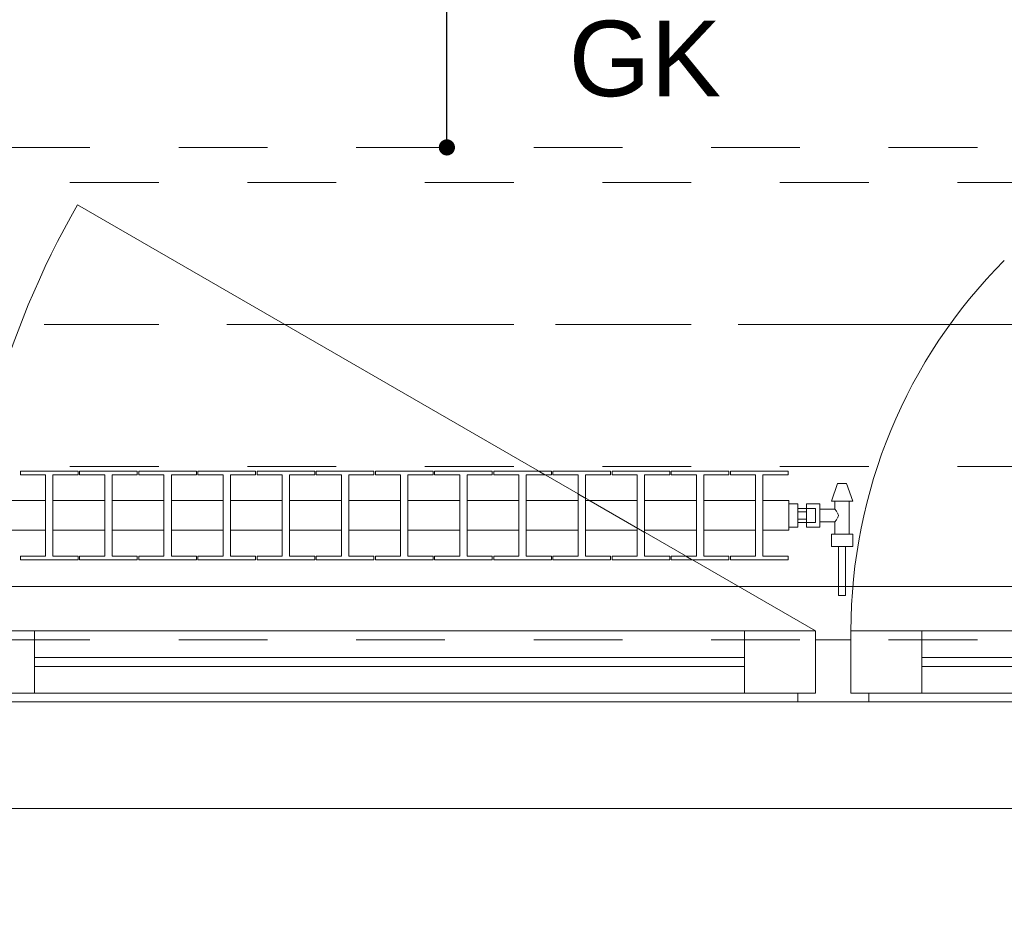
# Model space of a CAD drawing. Header units: metres. Extents: x -4 to 100, y -11 to 17.
# Tile 229 of 256: x 23.52 to 24.63, y -0.12 to 0.89. Entities that reach past the tile are written whole.
import ezdxf

# ---------------------------------------------------------------- set-up
doc = ezdxf.new("R2010")
doc.units = ezdxf.units.M
doc.header["$MEASUREMENT"] = 0
for name, pattern in [('Achse', [0.2, 0.1, -0.05, 0, -0.05]), ('Strichlinie doppelt', [0.546806, 0.264583, -0.105833, 0.070556, -0.105833]), ('Strichlinie eng', [0.115, 0.075, -0.04]), ('Untersicht', [0.1, 0.075, -0.025]), ('Wipeout_Contour', [1, 0, -1])]:
    doc.linetypes.add(name, pattern=pattern)
for name, color, linetype in [('152 - Bemaßung_ Beschriftung.Ausbau', 7, 'Continuous'), ('451 - Universal.Achsen Raster', 7, 'Continuous'), ('603 - Struktur.Bodenplatte_ Decke Roh', 7, 'Continuous'), ('604 - Struktur.Wand Aussen', 7, 'Continuous'), ('608 - Struktur.Träger', 7, 'Continuous'), ('650 - Abdeckung.Fußboden Aufbau', 7, 'Continuous'), ('801 - HKLSE.Heizung_ Klima_ Lüftung', 7, 'Continuous'), ('Neubau_152 - Bemaßung_ Beschriftung.Ausbau', 7, 'Continuous'), ('Neubau_653 - Abdeckung.TB Verkofferung', 7, 'Continuous')]:
    doc.layers.add(name, color=color, linetype=linetype)
doc.styles.add('ERSTELLTER_STIL_2', font='txt')
doc.dimstyles.new('ERSTELLTER_STIL__3', dxfattribs={"dimtxt": 0.1, "dimasz": 0.0532, "dimexe": 0.18, "dimexo": 0.0625, "dimgap": 0, "dimtad": 1, "dimzin": 0, "dimdsep": 46, "dimtxsty": 'ERSTELLTER_STIL_2', "dimblk": 'ARROWHEAD_2', "dimblk1": 'ARROWHEAD_2', "dimblk2": 'ARROWHEAD_2', "dimcen": 0.09, "dimse1": 1, "dimse2": 1, "dimclrd": 7, "dimclre": 7, "dimclrt": 7, "dimazin": 0, "dimtfac": 1, "dimtdec": 4, "dimtmove": 0, "dimatfit": 3, "dimfxl": 1, "dimtolj": 1, "dimtzin": 0, "dimarcsym": 0})
doc.dimstyles.new('ERSTELLTER_STIL__4', dxfattribs={"dimtxt": 0.1, "dimasz": 0.0532, "dimexe": 0.18, "dimexo": 0.0625, "dimgap": 0, "dimtad": 1, "dimzin": 0, "dimdsep": 46, "dimtxsty": 'ERSTELLTER_STIL_2', "dimblk": 'ARROWHEAD_2', "dimblk1": 'ARROWHEAD_2', "dimblk2": 'ARROWHEAD_2', "dimcen": 0.09, "dimse1": 1, "dimse2": 1, "dimclrd": 7, "dimclre": 7, "dimclrt": 7, "dimazin": 0, "dimtfac": 1, "dimtdec": 4, "dimtmove": 2, "dimatfit": 3, "dimfxl": 1, "dimtolj": 1, "dimtzin": 0, "dimarcsym": 0})
doc.dimstyles.new('ERSTELLTER_STIL__5', dxfattribs={"dimtxt": 0.1, "dimasz": 0.0532, "dimexe": 0.18, "dimexo": 0.0625, "dimgap": 0, "dimtad": 1, "dimtih": 1, "dimtoh": 1, "dimzin": 0, "dimdsep": 46, "dimtxsty": 'ERSTELLTER_STIL_2', "dimblk": 'ARROWHEAD_2', "dimblk1": 'ARROWHEAD_2', "dimblk2": 'ARROWHEAD_2', "dimcen": 0.09, "dimse1": 1, "dimse2": 1, "dimclrd": 7, "dimclre": 7, "dimclrt": 7, "dimazin": 0, "dimtfac": 1, "dimtdec": 4, "dimtmove": 0, "dimatfit": 3, "dimfxl": 1, "dimtolj": 1, "dimtzin": 0, "dimarcsym": 0})
doc.dimstyles.new('ERSTELLTER_STIL__8', dxfattribs={"dimtxt": 0.18, "dimasz": 0.03648, "dimexe": 0.18, "dimexo": 0.0625, "dimgap": 0, "dimtad": 0, "dimtih": 1, "dimtoh": 1, "dimdec": 4, "dimzin": 0, "dimdsep": 46, "dimcen": 0.09, "dimadec": 0, "dimazin": 0, "dimtfac": 1, "dimtdec": 4, "dimtmove": 0, "dimatfit": 3, "dimldrblk": 'ARROWHEAD_11', "dimfxl": 1, "dimtolj": 1, "dimtzin": 0, "dimarcsym": 0})

# ---------------------------------------------------------------- blocks, each defined once
blk = doc.blocks.new('*D221')
at = {"layer": '152 - Bemaßung_ Beschriftung.Ausbau', "color": 7, "linetype": 'Continuous', "lineweight": 5}
for p, q in [((36.2016, 0.0252), (36.2716, -0.0152)), ((36.2366, -0.0292), (36.2366, 0.005))]:
    blk.add_line(p, q, dxfattribs=at)
at = {"layer": '152 - Bemaßung_ Beschriftung.Ausbau', "color": 7, "lineweight": 5, "insert": (36.2166, -0.167), "char_height": 0.1, "attachment_point": 7, "rotation": 90, "style": 'ERSTELLTER_STIL_2'}
blk.add_mtext('\\A1;{\\pql;\\fArial|b0|i0|c0|p38;12}', dxfattribs=at)
blk = doc.blocks.new('ARROWHEAD_2')
at = {"color": 0, "linetype": 'Continuous', "lineweight": 0}
for p, q in [((-0.378, -0.655), (0.378, 0.655)), ((0, 0), (-1, 0))]:
    blk.add_line(p, q, dxfattribs=at)
blk = doc.blocks.new('*D222')
at = {"layer": '152 - Bemaßung_ Beschriftung.Ausbau', "color": 7, "linetype": 'Continuous', "lineweight": 5}
for p, q in [((36.2016, 0.0252), (36.2716, -0.0152)), ((36.2366, -0.0292), (36.2366, 0.005))]:
    blk.add_line(p, q, dxfattribs=at)
blk = doc.blocks.new('*D223')
at = {"layer": '152 - Bemaßung_ Beschriftung.Ausbau', "color": 7, "linetype": 'Continuous', "lineweight": 5}
for p, q in [((36.2016, 0.1452), (36.2716, 0.1048)), ((36.2891, 0.125), (36.1841, 0.125)), ((36.2366, 0.005), (36.2366, 0.125)), ((36.2016, 0.0252), (36.2716, -0.0152)), ((36.2891, 0.005), (36.1841, 0.005)), ((36.2366, -0.0292), (36.2366, 0.005))]:
    blk.add_line(p, q, dxfattribs=at)
blk = doc.blocks.new('*D224')
at = {"layer": '152 - Bemaßung_ Beschriftung.Ausbau', "color": 7, "linetype": 'Continuous', "lineweight": 5}
for p, q in [((36.2716, 0.2248), (36.2016, 0.2652)), ((36.2891, 0.245), (36.1841, 0.245)), ((36.2366, 0.125), (36.2366, 0.245)), ((36.2016, 0.1452), (36.2716, 0.1048)), ((36.2891, 0.125), (36.1841, 0.125))]:
    blk.add_line(p, q, dxfattribs=at)
blk = doc.blocks.new('*D225')
at = {"layer": '152 - Bemaßung_ Beschriftung.Ausbau', "color": 7, "linetype": 'Continuous', "lineweight": 5}
for p, q in [((36.2716, 0.2248), (36.2016, 0.2652)), ((36.2891, 0.245), (36.1841, 0.245))]:
    blk.add_line(p, q, dxfattribs=at)
blk = doc.blocks.new('*D226')
at = {"layer": '152 - Bemaßung_ Beschriftung.Ausbau', "color": 7, "linetype": 'Continuous', "lineweight": 5}
for p, q in [((36.2366, 0.245), (36.2366, 0.2792)), ((36.2716, 0.2248), (36.2016, 0.2652)), ((36.2891, 0.245), (36.1841, 0.245))]:
    blk.add_line(p, q, dxfattribs=at)
at = {"layer": '152 - Bemaßung_ Beschriftung.Ausbau', "color": 7, "lineweight": 5, "insert": (36.2166, 0.2652), "char_height": 0.1, "attachment_point": 7, "rotation": 90, "style": 'ERSTELLTER_STIL_2'}
blk.add_mtext('\\A1;{\\pql;\\fArial|b0|i0|c0|p38;12}', dxfattribs=at)
blk = doc.blocks.new('ARROWHEAD_11')
at = {"color": 0, "linetype": 'Continuous', "lineweight": 0}
blk.add_line((0, 0), (-1, 0), dxfattribs=at)
at = {"color": 0, "linetype": 'Continuous', "lineweight": 0, "const_width": 0.25, "flags": 128}
blk.add_lwpolyline([(-0.125, 0, 1), (0.125, 0, 1)], format="xyb", close=True, dxfattribs=at)
blk = doc.blocks.new('*D454')
at = {"layer": '152 - Bemaßung_ Beschriftung.Ausbau', "color": 7, "linetype": 'Continuous', "lineweight": 5}
for p, q in [((21.52, -4.1125), (21.52, -4.0075)), ((22.74, -4.1125), (22.74, -4.0075)), ((21.5402, -4.025), (21.4998, -4.095)), ((22.7602, -4.025), (22.7198, -4.095)), ((19.12, -4.06), (21.52, -4.06)), ((21.52, -4.06), (22.74, -4.06)), ((22.74, -4.06), (25.14, -4.06))]:
    blk.add_line(p, q, dxfattribs=at)
at = {"layer": '152 - Bemaßung_ Beschriftung.Ausbau', "color": 7, "lineweight": 5, "insert": (21.997, -4.04), "char_height": 0.1, "attachment_point": 7, "style": 'ERSTELLTER_STIL_2'}
blk.add_mtext('\\A1;{\\pql;\\fArial|b0|i0|c0|p38;1,22}', dxfattribs=at)
blk = doc.blocks.new('*D455')
at = {"layer": '152 - Bemaßung_ Beschriftung.Ausbau', "color": 7, "linetype": 'Continuous', "lineweight": 5}
for p, q in [((25.14, -4.1125), (25.14, -4.0075)), ((22.7602, -4.025), (22.7198, -4.095)), ((25.1602, -4.025), (25.1198, -4.095)), ((22.74, -4.06), (25.14, -4.06)), ((25.14, -4.06), (26.34, -4.06))]:
    blk.add_line(p, q, dxfattribs=at)
at = {"layer": '152 - Bemaßung_ Beschriftung.Ausbau', "color": 7, "lineweight": 5, "char_height": 0.1, "attachment_point": 7, "style": 'ERSTELLTER_STIL_2'}
for s, insert in [('\\A1;{\\pql;\\fArial|b0|i0|c0|p38;2,40}', (23.807, -4.04)), ('\\A1;{\\pql;\\fArial|b0|i0|c0|p38;2,01}', (23.807, -4.18))]:
    blk.add_mtext(s, dxfattribs=dict(at, insert=insert))
blk = doc.blocks.new('*D491')
at = {"layer": '152 - Bemaßung_ Beschriftung.Ausbau', "color": 7, "linetype": 'Continuous', "lineweight": 5}
for p, q in [((22.2, -4.6125), (22.2, -4.5075)), ((25.64, -4.6125), (25.64, -4.5075)), ((22.2202, -4.525), (22.1798, -4.595)), ((25.6602, -4.525), (25.6198, -4.595)), ((22.04, -4.56), (22.2, -4.56)), ((22.2, -4.56), (25.64, -4.56)), ((25.64, -4.56), (25.78, -4.56))]:
    blk.add_line(p, q, dxfattribs=at)
at = {"layer": '152 - Bemaßung_ Beschriftung.Ausbau', "color": 7, "lineweight": 5, "char_height": 0.1, "attachment_point": 7, "style": 'ERSTELLTER_STIL_2'}
for s, insert in [('\\A1;{\\pql;\\fArial|b0|i0|c0|p38;3,44}', (23.7111, -4.54)), ('\\A1;{\\pql;\\fArial|b0|i0|c0|p38;14}', (25.468, -4.54))]:
    blk.add_mtext(s, dxfattribs=dict(at, insert=insert))
blk = doc.blocks.new('*D533')
at = {"layer": '152 - Bemaßung_ Beschriftung.Ausbau', "color": 7, "linetype": 'Continuous', "lineweight": 5}
for p, q in [((22.28, -5.1125), (22.28, -5.0075)), ((22.0002, -5.025), (21.9598, -5.095)), ((22.3002, -5.025), (22.2598, -5.095)), ((21.98, -5.06), (22.28, -5.06)), ((22.28, -5.06), (25.58, -5.06))]:
    blk.add_line(p, q, dxfattribs=at)
at = {"layer": '152 - Bemaßung_ Beschriftung.Ausbau', "color": 7, "lineweight": 5, "insert": (22.0541, -5.04), "char_height": 0.1, "attachment_point": 7, "style": 'ERSTELLTER_STIL_2'}
blk.add_mtext('\\A1;{\\pql;\\fArial|b0|i0|c0|p38;30}', dxfattribs=at)
blk = doc.blocks.new('*D534')
at = {"layer": '152 - Bemaßung_ Beschriftung.Ausbau', "color": 7, "linetype": 'Continuous', "lineweight": 5}
for p, q in [((25.58, -5.1125), (25.58, -5.0075)), ((22.3002, -5.025), (22.2598, -5.095)), ((25.6002, -5.025), (25.5598, -5.095)), ((22.28, -5.06), (25.58, -5.06)), ((25.58, -5.06), (25.88, -5.06))]:
    blk.add_line(p, q, dxfattribs=at)
at = {"layer": '152 - Bemaßung_ Beschriftung.Ausbau', "color": 7, "lineweight": 5, "insert": (23.797, -5.04), "char_height": 0.1, "attachment_point": 7, "style": 'ERSTELLTER_STIL_2'}
blk.add_mtext('\\A1;{\\pql;\\fArial|b0|i0|c0|p38;3,30}', dxfattribs=at)
blk = doc.blocks.new('*D712')
at = {"layer": '152 - Bemaßung_ Beschriftung.Ausbau', "color": 7, "linetype": 'Continuous', "lineweight": 5}
for p, q in [((45.7453, 0.0252), (45.8153, -0.0152)), ((45.7803, -0.07), (45.7803, 0.005)), ((45.7453, -0.0498), (45.8153, -0.0902)), ((45.8328, -0.07), (45.7278, -0.07))]:
    blk.add_line(p, q, dxfattribs=at)
at = {"color": 254, "linetype": 'Wipeout_Contour', "lineweight": 0, "ltscale": 182.403055}
blk.add_wipeout([(45.6694, -0.1053), (45.6694, 0.0635), (45.5265, 0.0635), (45.5265, -0.1053)], dxfattribs=at).dxf.layer = '152 - Bemaßung_ Beschriftung.Ausbau'
blk = doc.blocks.new('*D713')
at = {"layer": '152 - Bemaßung_ Beschriftung.Ausbau', "color": 7, "linetype": 'Continuous', "lineweight": 5}
for p, q in [((45.7803, 0.245), (45.7803, 3.72)), ((45.7453, 0.2652), (45.8153, 0.2248)), ((45.8328, 0.245), (45.7278, 0.245)), ((45.7803, 0.005), (45.7803, 0.245)), ((45.7453, 0.0252), (45.8153, -0.0152)), ((45.8328, 0.005), (45.7278, 0.005)), ((45.7803, -0.07), (45.7803, 0.005))]:
    blk.add_line(p, q, dxfattribs=at)
at = {"color": 254, "linetype": 'Wipeout_Contour', "lineweight": 0, "ltscale": 182.403055}
blk.add_wipeout([(45.6694, -0.1053), (45.6694, 0.0635), (45.5265, 0.0635), (45.5265, -0.1053)], dxfattribs=at).dxf.layer = '152 - Bemaßung_ Beschriftung.Ausbau'
at = {"color": 254, "linetype": 'Wipeout_Contour', "lineweight": 0, "ltscale": 182.853328}
blk.add_wipeout([(45.7791, 0.0304), (45.7791, 0.2196), (45.6416, 0.2196), (45.6416, 0.0304)], dxfattribs=at).dxf.layer = '152 - Bemaßung_ Beschriftung.Ausbau'
at = {"layer": '152 - Bemaßung_ Beschriftung.Ausbau', "color": 7, "lineweight": 5, "insert": (45.7603, 0.0491), "char_height": 0.1, "attachment_point": 7, "rotation": 90, "style": 'ERSTELLTER_STIL_2'}
blk.add_mtext('\\A1;{\\pql;\\fArial|b0|i0|c0|p38;24}', dxfattribs=at)
blk = doc.blocks.new('*D714')
at = {"layer": '152 - Bemaßung_ Beschriftung.Ausbau', "color": 7, "linetype": 'Continuous', "lineweight": 5}
for p, q in [((45.7453, 3.7402), (45.8153, 3.6998)), ((45.8328, 3.72), (45.7278, 3.72)), ((45.7803, 0.245), (45.7803, 3.72)), ((45.7453, 0.2652), (45.8153, 0.2248))]:
    blk.add_line(p, q, dxfattribs=at)
at = {"layer": '152 - Bemaßung_ Beschriftung.Ausbau', "color": 7, "lineweight": 5, "char_height": 0.1, "attachment_point": 7, "rotation": 90, "style": 'ERSTELLTER_STIL_2'}
for s, insert in [('\\A1;{\\pql;\\fArial|b0|i0|c0|p38;17\\fArial|b0|i0|c0|p38;\\A1{\\H.66x;\\S5^  ;}}', (45.7614, 3.4979)), ('\\A1;{\\pql;\\fArial|b0|i0|c0|p38;3,47\\fArial|b0|i0|c0|p38;\\A1{\\H.66x;\\S5^  ;}}', (45.7797, 1.7235))]:
    blk.add_mtext(s, dxfattribs=dict(at, insert=insert))
blk = doc.blocks.new('*D718')
at = {"layer": '152 - Bemaßung_ Beschriftung.Ausbau', "color": 7, "linetype": 'Continuous', "lineweight": 5}
for p, q in [((44.3412, 0.71), (44.3412, 0.84)), ((44.3062, 0.7302), (44.3762, 0.6898)), ((44.3937, 0.71), (44.2887, 0.71)), ((44.3412, 0.245), (44.3412, 0.71)), ((44.3062, 0.2652), (44.3762, 0.2248)), ((44.3937, 0.245), (44.2887, 0.245)), ((44.3412, 0.2108), (44.3412, 0.245))]:
    blk.add_line(p, q, dxfattribs=at)
at = {"layer": '152 - Bemaßung_ Beschriftung.Ausbau', "color": 7, "lineweight": 5, "char_height": 0.1, "attachment_point": 7, "rotation": 90, "style": 'ERSTELLTER_STIL_2'}
for s, insert in [('\\A1;{\\pql;\\fArial|b0|i0|c0|p38;13}', (44.3212, 0.538)), ('\\A1;{\\pql;\\fArial|b0|i0|c0|p38;46\\fArial|b0|i0|c0|p38;\\A1{\\H.66x;\\S5^  ;}}', (44.3229, 0.0229))]:
    blk.add_mtext(s, dxfattribs=dict(at, insert=insert))
blk = doc.blocks.new('*D727')
at = {"layer": '152 - Bemaßung_ Beschriftung.Ausbau', "color": 7, "linetype": 'Continuous', "lineweight": 5}
for p, q in [((40.8922, 0.9502), (40.9622, 0.9098)), ((40.9797, 0.93), (40.8747, 0.93)), ((40.9272, 0.245), (40.9272, 0.93)), ((40.8922, 0.2652), (40.9622, 0.2248)), ((40.9797, 0.245), (40.8747, 0.245)), ((40.9272, 0.2108), (40.9272, 0.245))]:
    blk.add_line(p, q, dxfattribs=at)
at = {"layer": '152 - Bemaßung_ Beschriftung.Ausbau', "color": 7, "lineweight": 5, "char_height": 0.1, "attachment_point": 7, "rotation": 90, "style": 'ERSTELLTER_STIL_2'}
for s, insert in [('\\A1;{\\pql;\\fArial|b0|i0|c0|p38;3}', (40.9072, 0.8339)), ('\\A1;{\\pql;\\fArial|b0|i0|c0|p38;68\\fArial|b0|i0|c0|p38;\\A1{\\H.66x;\\S5^  ;}}', (40.9088, 0.4486))]:
    blk.add_mtext(s, dxfattribs=dict(at, insert=insert))

msp = doc.modelspace()

# ---------------------------------------------------------------- linework, layer by layer
at = {"layer": '451 - Universal.Achsen Raster', "color": 160, "linetype": 'Strichlinie doppelt', "lineweight": 9, "true_color": 0x3232ff}
msp.add_line((64.935, 0.55), (-3.175, 0.55), dxfattribs=at)
at = {"layer": '603 - Struktur.Bodenplatte_ Decke Roh', "color": 7, "linetype": 'Continuous', "lineweight": 18, "flags": 128}
msp.add_lwpolyline([(-0.015, 13.695), (-0.015, 0.005), (43.89, 0.005)], dxfattribs=at)
at = {"layer": '604 - Struktur.Wand Aussen', "color": 7, "linetype": 'Continuous', "lineweight": 13}
for p, q in [((23.46, 0.205), (23.54, 0.205)), ((23.54, 0.205), (24.34, 0.205)), ((23.54, 0.205), (23.54, 0.135)), ((24.34, 0.135), (24.34, 0.205)), ((24.34, 0.205), (24.42, 0.205)), ((24.42, 0.205), (24.42, 0.135)), ((24.46, 0.135), (24.46, 0.205)), ((24.46, 0.205), (24.54, 0.205)), ((24.54, 0.205), (24.97, 0.205)), ((24.54, 0.205), (24.54, 0.135)), ((24.42, 0.135), (24.42, 0.195)), ((24.42, 0.195), (24.44, 0.195)), ((24.44, 0.195), (24.46, 0.195)), ((24.46, 0.195), (24.46, 0.135)), ((23.54, 0.175), (24.34, 0.175)), ((24.54, 0.175), (24.97, 0.175)), ((24.34, 0.165), (23.54, 0.165)), ((24.97, 0.165), (24.54, 0.165)), ((23.54, 0.135), (23.46, 0.135)), ((24.34, 0.135), (23.54, 0.135)), ((24.42, 0.135), (24.34, 0.135)), ((24.4, 0.125), (24.4, 0.135)), ((24.4, 0.135), (24.42, 0.135)), ((24.46, 0.135), (24.48, 0.135)), ((24.54, 0.135), (24.46, 0.135)), ((24.48, 0.135), (24.48, 0.125)), ((24.97, 0.135), (24.54, 0.135)), ((24.4, 0.125), (23.48, 0.125)), ((24.44, 0.125), (24.4, 0.125)), ((24.48, 0.125), (24.44, 0.125)), ((25.03, 0.125), (24.48, 0.125))]:
    msp.add_line(p, q, dxfattribs=at)
at = {"layer": '608 - Struktur.Träger', "color": 7, "linetype": 'Untersicht', "lineweight": 13}
msp.add_line((0.38, 0.71), (61.88, 0.71), dxfattribs=at)
at = {"layer": '608 - Struktur.Träger', "color": 7, "linetype": 'Achse', "lineweight": 9}
msp.add_line((0.38, 0.55), (61.88, 0.55), dxfattribs=at)
at = {"layer": '650 - Abdeckung.Fußboden Aufbau', "color": 7, "linetype": 'Continuous', "lineweight": 13, "flags": 128}
msp.add_lwpolyline([(22.2, 0.71), (22.29, 0.71), (22.29, 0.255), (25.57, 0.255), (25.57, 0.71), (25.64, 0.71), (25.64, 3.3045)], dxfattribs=at)
at = {"layer": 'Neubau_653 - Abdeckung.TB Verkofferung', "color": 1, "linetype": 'Untersicht', "lineweight": 9}
for p, q in [((0.7025, 0.7495), (29.33, 0.7495)), ((0.7025, 0.195), (29.33, 0.195))]:
    msp.add_line(p, q, dxfattribs=at)

# ---------------------------------------------------------------- texts
at = {"layer": 'Neubau_152 - Bemaßung_ Beschriftung.Ausbau', "color": 1, "linetype": 'Continuous', "lineweight": 13, "insert": (24.142, 1.0244), "char_height": 0.085, "attachment_point": 1, "line_spacing_factor": 0.933036, "style": 'ERSTELLTER_STIL_2'}
msp.add_mtext('\\A1;{\\pql;\\fArial|b0|i0|c0|p38;Verkl.U\\fArial|b0|i0|c0|p38;Z\\P\\pql;\\fArial|b0|i0|c0|p38;GK}', dxfattribs=at)

# ---------------------------------------------------------------- dimensions: what is measured, and where the dimension line sits
at = {"layer": '152 - Bemaßung_ Beschriftung.Ausbau', "color": 7, "linetype": 'Continuous', "lineweight": 5}
for base, p2, picture, middle in [((36.2366, 0.125), (35.94, 0.125), '*D223', (36.1666, -0.0908)), ((36.2365501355, 0.005), (21.9375, 0.005), '*D221', (36.1665501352, 0.001853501)), ((36.2365501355, 0.005), (21.9375, 0.005), '*D222', (36.1665501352, 0.001853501))]:
    dim = msp.add_linear_dim(base=base, p1=(21.9375, 0.005), p2=p2, angle=90, dimstyle='ERSTELLTER_STIL__3', dxfattribs=at)
    dim.commit()
    dim.dimension.update_dxf_attribs({"geometry": picture, "text_midpoint": middle, "dimtype": 160, "text_rotation": 90})
for base, p1, p2, picture, middle in [((22.74, -4.06), (21.52, 0.125), (22.74, 0.125), '*D454', (22.1269, -3.99)), ((25.14, -4.06), (22.74, 0.125), (25.14, 0.125), '*D455', (23.9369, -3.99))]:
    dim = msp.add_linear_dim(base=base, p1=p1, p2=p2, angle=0, dimstyle='ERSTELLTER_STIL__5', dxfattribs=at)
    dim.commit()
    dim.dimension.update_dxf_attribs({"geometry": picture, "text_midpoint": middle, "dimtype": 160})

# ---------------------------------------------------------------- leaders
at = {"layer": 'Neubau_152 - Bemaßung_ Beschriftung.Ausbau', "color": 1, "linetype": 'Continuous', "lineweight": 13, "annotation_type": 0, "has_hookline": 1, "hookline_direction": 0, "text_width": 0.458}
msp.add_leader([(24.0047, 0.7495), (24.0047, 1.0244), (24.142, 1.0244)], dimstyle='ERSTELLTER_STIL__8', dxfattribs=at)

# ---------------------------------------------------------------- next in the draw order: wipeouts: each hides what was drawn before it
at = {"color": 254, "linetype": 'Wipeout_Contour', "lineweight": 0, "ltscale": 5830.781559}
msp.add_wipeout([(23.39, 0.3183), (23.4192, 0.3183), (23.4192, 0.2892), (23.3908, 0.2892), (23.3908, 0.285), (23.4558, 0.285), (23.4558, 0.2892), (23.4275, 0.2892), (23.4275, 0.3183), (23.4858, 0.3183), (23.4858, 0.2892), (23.4575, 0.2892), (23.4575, 0.285), (23.5225, 0.285), (23.5225, 0.2892), (23.4942, 0.2892), (23.4942, 0.3183), (23.5525, 0.3183), (23.5525, 0.2892), (23.5242, 0.2892), (23.5242, 0.285), (23.5892, 0.285), (23.5892, 0.2892), (23.5608, 0.2892), (23.5608, 0.3183), (23.6192, 0.3183), (23.6192, 0.2892), (23.5908, 0.2892), (23.5908, 0.285), (23.6558, 0.285), (23.6558, 0.2892), (23.6275, 0.2892), (23.6275, 0.3183), (23.6858, 0.3183), (23.6858, 0.2892), (23.6575, 0.2892), (23.6575, 0.285), (23.7225, 0.285), (23.7225, 0.2892), (23.6942, 0.2892), (23.6942, 0.3183), (23.7525, 0.3183), (23.7525, 0.2892), (23.7242, 0.2892), (23.7242, 0.285), (23.7892, 0.285), (23.7892, 0.2892), (23.7608, 0.2892), (23.7608, 0.3183), (23.8192, 0.3183), (23.8192, 0.2892), (23.7908, 0.2892), (23.7908, 0.285), (23.8558, 0.285), (23.8558, 0.2892), (23.8275, 0.2892), (23.8275, 0.3183), (23.8858, 0.3183), (23.8858, 0.2892), (23.8575, 0.2892), (23.8575, 0.285), (23.9225, 0.285), (23.9225, 0.2892), (23.8942, 0.2892), (23.8942, 0.3183), (23.9525, 0.3183), (23.9525, 0.2892), (23.9242, 0.2892), (23.9242, 0.285), (23.9892, 0.285), (23.9892, 0.2892), (23.9608, 0.2892), (23.9608, 0.3183), (24.0192, 0.3183), (24.0192, 0.2892), (23.9908, 0.2892), (23.9908, 0.285), (24.0558, 0.285), (24.0558, 0.2892), (24.0275, 0.2892), (24.0275, 0.3183), (24.0858, 0.3183), (24.0858, 0.2892), (24.0575, 0.2892), (24.0575, 0.285), (24.1225, 0.285), (24.1225, 0.2892), (24.0942, 0.2892), (24.0942, 0.3183), (24.1525, 0.3183), (24.1525, 0.2892), (24.1242, 0.2892), (24.1242, 0.285), (24.1892, 0.285), (24.1892, 0.2892), (24.1608, 0.2892), (24.1608, 0.3183), (24.2192, 0.3183), (24.2192, 0.2892), (24.1908, 0.2892), (24.1908, 0.285), (24.2558, 0.285), (24.2558, 0.2892), (24.2275, 0.2892), (24.2275, 0.3183), (24.2858, 0.3183), (24.2858, 0.2892), (24.2575, 0.2892), (24.2575, 0.285), (24.3225, 0.285), (24.3225, 0.2892), (24.2942, 0.2892), (24.2942, 0.3183), (24.3525, 0.3183), (24.3525, 0.2892), (24.3242, 0.2892), (24.3242, 0.285), (24.3892, 0.285), (24.3892, 0.2892), (24.3608, 0.2892), (24.3608, 0.3183), (24.39, 0.3183), (24.39, 0.3517), (24.3608, 0.3517), (24.3608, 0.3808), (24.3892, 0.3808), (24.3892, 0.385), (24.3242, 0.385), (24.3242, 0.3808), (24.3525, 0.3808), (24.3525, 0.3517), (24.2942, 0.3517), (24.2942, 0.3808), (24.3225, 0.3808), (24.3225, 0.385), (24.2575, 0.385), (24.2575, 0.3808), (24.2858, 0.3808), (24.2858, 0.3517), (24.2275, 0.3517), (24.2275, 0.3808), (24.2558, 0.3808), (24.2558, 0.385), (24.1908, 0.385), (24.1908, 0.3808), (24.2192, 0.3808), (24.2192, 0.3517), (24.1608, 0.3517), (24.1608, 0.3808), (24.1892, 0.3808), (24.1892, 0.385), (24.1242, 0.385), (24.1242, 0.3808), (24.1525, 0.3808), (24.1525, 0.3517), (24.0942, 0.3517), (24.0942, 0.3808), (24.1225, 0.3808), (24.1225, 0.385), (24.0575, 0.385), (24.0575, 0.3808), (24.0858, 0.3808), (24.0858, 0.3517), (24.0275, 0.3517), (24.0275, 0.3808), (24.0558, 0.3808), (24.0558, 0.385), (23.9908, 0.385), (23.9908, 0.3808), (24.0192, 0.3808), (24.0192, 0.3517), (23.9608, 0.3517), (23.9608, 0.3808), (23.9892, 0.3808), (23.9892, 0.385), (23.9242, 0.385), (23.9242, 0.3808), (23.9525, 0.3808), (23.9525, 0.3517), (23.8942, 0.3517), (23.8942, 0.3808), (23.9225, 0.3808), (23.9225, 0.385), (23.8575, 0.385), (23.8575, 0.3808), (23.8858, 0.3808), (23.8858, 0.3517), (23.8275, 0.3517), (23.8275, 0.3808), (23.8558, 0.3808), (23.8558, 0.385), (23.7908, 0.385), (23.7908, 0.3808), (23.8192, 0.3808), (23.8192, 0.3517), (23.7608, 0.3517), (23.7608, 0.3808), (23.7892, 0.3808), (23.7892, 0.385), (23.7242, 0.385), (23.7242, 0.3808), (23.7525, 0.3808), (23.7525, 0.3517), (23.6942, 0.3517), (23.6942, 0.3808), (23.7225, 0.3808), (23.7225, 0.385), (23.6575, 0.385), (23.6575, 0.3808), (23.6858, 0.3808), (23.6858, 0.3517), (23.6275, 0.3517), (23.6275, 0.3808), (23.6558, 0.3808), (23.6558, 0.385), (23.5908, 0.385), (23.5908, 0.3808), (23.6192, 0.3808), (23.6192, 0.3517), (23.5608, 0.3517), (23.5608, 0.3808), (23.5892, 0.3808), (23.5892, 0.385), (23.5242, 0.385), (23.5242, 0.3808), (23.5525, 0.3808), (23.5525, 0.3517), (23.4942, 0.3517), (23.4942, 0.3808), (23.5225, 0.3808), (23.5225, 0.385), (23.4575, 0.385), (23.4575, 0.3808), (23.4858, 0.3808), (23.4858, 0.3517), (23.4275, 0.3517), (23.4275, 0.3808), (23.4558, 0.3808), (23.4558, 0.385), (23.3908, 0.385), (23.3908, 0.3808), (23.4192, 0.3808), (23.4192, 0.3517), (23.39, 0.3517)], dxfattribs=at).dxf.layer = '801 - HKLSE.Heizung_ Klima_ Lüftung'

# ---------------------------------------------------------------- next in the draw order: linework, layer by layer
at = {"layer": '604 - Struktur.Wand Aussen', "color": 7, "linetype": 'Continuous', "lineweight": 9}
msp.add_arc((24.42, 0.205), 0.96, 150, 180, dxfattribs=at)
at = {"layer": '608 - Struktur.Träger', "color": 7, "linetype": 'Untersicht', "lineweight": 13}
msp.add_line((0.38, 0.39), (61.88, 0.39), dxfattribs=at)
at = {"layer": '801 - HKLSE.Heizung_ Klima_ Lüftung', "color": 7, "linetype": 'Continuous', "lineweight": 5}
for p, q in [((23.5242, 0.385), (23.5892, 0.385)), ((23.5242, 0.385), (23.5892, 0.385)), ((23.5242, 0.3808), (23.5242, 0.385)), ((23.5525, 0.3808), (23.5242, 0.3808)), ((23.5525, 0.2892), (23.5525, 0.3808)), ((23.5892, 0.3808), (23.5608, 0.3808)), ((23.5608, 0.3808), (23.5608, 0.2892)), ((23.5892, 0.385), (23.5892, 0.3808)), ((23.5892, 0.385), (23.5892, 0.3808)), ((23.5908, 0.385), (23.6558, 0.385)), ((23.5908, 0.385), (23.6558, 0.385)), ((23.5908, 0.3808), (23.5908, 0.385)), ((23.6192, 0.3808), (23.5908, 0.3808)), ((23.6192, 0.2892), (23.6192, 0.3808)), ((23.6558, 0.3808), (23.6275, 0.3808)), ((23.6275, 0.3808), (23.6275, 0.2892)), ((23.6558, 0.385), (23.6558, 0.3808)), ((23.6575, 0.385), (23.7225, 0.385)), ((23.6575, 0.3808), (23.6575, 0.385)), ((23.6575, 0.385), (23.7225, 0.385)), ((23.6575, 0.3808), (23.6575, 0.385)), ((23.6858, 0.3808), (23.6575, 0.3808)), ((23.6858, 0.2892), (23.6858, 0.3808)), ((23.7225, 0.3808), (23.6942, 0.3808)), ((23.6942, 0.3808), (23.6942, 0.2892)), ((23.7225, 0.385), (23.7225, 0.3808)), ((23.7225, 0.385), (23.7225, 0.3808)), ((23.7242, 0.385), (23.7892, 0.385)), ((23.7242, 0.385), (23.7892, 0.385)), ((23.7242, 0.3808), (23.7242, 0.385)), ((23.7525, 0.3808), (23.7242, 0.3808)), ((23.7525, 0.2892), (23.7525, 0.3808)), ((23.7892, 0.3808), (23.7608, 0.3808)), ((23.7608, 0.3808), (23.7608, 0.2892)), ((23.7892, 0.385), (23.7892, 0.3808)), ((23.7908, 0.385), (23.8558, 0.385)), ((23.7908, 0.3808), (23.7908, 0.385)), ((23.7908, 0.385), (23.8558, 0.385)), ((23.7908, 0.3808), (23.7908, 0.385)), ((23.8192, 0.3808), (23.7908, 0.3808)), ((23.8192, 0.2892), (23.8192, 0.3808)), ((23.8558, 0.3808), (23.8275, 0.3808)), ((23.8275, 0.3808), (23.8275, 0.2892)), ((23.8558, 0.385), (23.8558, 0.3808)), ((23.8575, 0.385), (23.9225, 0.385)), ((23.8575, 0.385), (23.9225, 0.385)), ((23.8575, 0.3808), (23.8575, 0.385)), ((23.8858, 0.3808), (23.8575, 0.3808)), ((23.8858, 0.2892), (23.8858, 0.3808)), ((23.9225, 0.3808), (23.8942, 0.3808)), ((23.8942, 0.3808), (23.8942, 0.2892)), ((23.9225, 0.385), (23.9225, 0.3808)), ((23.9225, 0.385), (23.9225, 0.3808)), ((23.9242, 0.385), (23.9892, 0.385)), ((23.9242, 0.385), (23.9892, 0.385)), ((23.9242, 0.3808), (23.9242, 0.385)), ((23.9525, 0.3808), (23.9242, 0.3808)), ((23.9525, 0.2892), (23.9525, 0.3808)), ((23.9892, 0.3808), (23.9608, 0.3808)), ((23.9608, 0.3808), (23.9608, 0.2892)), ((23.9892, 0.385), (23.9892, 0.3808)), ((23.9892, 0.385), (23.9892, 0.3808)), ((23.9908, 0.385), (24.0558, 0.385)), ((23.9908, 0.3808), (23.9908, 0.385)), ((23.9908, 0.385), (24.0558, 0.385)), ((23.9908, 0.3808), (23.9908, 0.385)), ((24.0192, 0.3808), (23.9908, 0.3808)), ((24.0192, 0.2892), (24.0192, 0.3808)), ((24.0558, 0.3808), (24.0275, 0.3808)), ((24.0275, 0.3808), (24.0275, 0.2892)), ((24.0558, 0.385), (24.0558, 0.3808)), ((24.0575, 0.385), (24.1225, 0.385)), ((24.0575, 0.385), (24.1225, 0.385)), ((24.0575, 0.3808), (24.0575, 0.385)), ((24.0858, 0.3808), (24.0575, 0.3808)), ((24.0858, 0.2892), (24.0858, 0.3808)), ((24.1225, 0.3808), (24.0942, 0.3808)), ((24.0942, 0.3808), (24.0942, 0.2892)), ((24.1225, 0.385), (24.1225, 0.3808)), ((24.1242, 0.385), (24.1892, 0.385)), ((24.1242, 0.385), (24.1892, 0.385)), ((24.1242, 0.3808), (24.1242, 0.385)), ((24.1525, 0.3808), (24.1242, 0.3808)), ((24.1525, 0.2892), (24.1525, 0.3808)), ((24.1892, 0.3808), (24.1608, 0.3808)), ((24.1608, 0.3808), (24.1608, 0.2892)), ((24.1892, 0.385), (24.1892, 0.3808)), ((24.1892, 0.385), (24.1892, 0.3808)), ((24.1908, 0.385), (24.2558, 0.385)), ((24.1908, 0.3808), (24.1908, 0.385)), ((24.1908, 0.385), (24.2558, 0.385)), ((24.1908, 0.3808), (24.1908, 0.385)), ((24.2192, 0.3808), (24.1908, 0.3808)), ((24.2192, 0.2892), (24.2192, 0.3808)), ((24.2558, 0.3808), (24.2275, 0.3808)), ((24.2275, 0.3808), (24.2275, 0.2892)), ((24.2558, 0.385), (24.2558, 0.3808)), ((24.2575, 0.385), (24.3225, 0.385)), ((24.2575, 0.3808), (24.2575, 0.385)), ((24.2575, 0.385), (24.3225, 0.385)), ((24.2575, 0.3808), (24.2575, 0.385)), ((24.2858, 0.3808), (24.2575, 0.3808)), ((24.2858, 0.2892), (24.2858, 0.3808)), ((24.3225, 0.3808), (24.2942, 0.3808)), ((24.2942, 0.3808), (24.2942, 0.2892)), ((24.3225, 0.385), (24.3225, 0.3808)), ((24.3225, 0.385), (24.3225, 0.3808)), ((24.3242, 0.385), (24.3892, 0.385)), ((24.3242, 0.3808), (24.3242, 0.385)), ((24.3242, 0.385), (24.3892, 0.385)), ((24.3242, 0.3808), (24.3242, 0.385)), ((24.3525, 0.3808), (24.3242, 0.3808)), ((24.3525, 0.2892), (24.3525, 0.3808)), ((24.3892, 0.3808), (24.3608, 0.3808)), ((24.3608, 0.3808), (24.3608, 0.2892)), ((24.3892, 0.385), (24.3892, 0.3808)), ((23.4942, 0.3517), (23.5525, 0.3517)), ((23.5608, 0.3517), (23.6192, 0.3517)), ((23.6275, 0.3517), (23.6858, 0.3517)), ((23.6942, 0.3517), (23.7525, 0.3517)), ((23.7608, 0.3517), (23.8192, 0.3517)), ((23.8275, 0.3517), (23.8858, 0.3517)), ((23.8942, 0.3517), (23.9525, 0.3517)), ((23.9608, 0.3517), (24.0192, 0.3517)), ((24.0275, 0.3517), (24.0858, 0.3517)), ((24.0942, 0.3517), (24.1525, 0.3517)), ((24.1608, 0.3517), (24.2192, 0.3517)), ((24.2275, 0.3517), (24.2858, 0.3517)), ((24.2942, 0.3517), (24.3525, 0.3517)), ((23.4942, 0.3183), (23.5525, 0.3183)), ((23.5608, 0.3183), (23.6192, 0.3183)), ((23.6275, 0.3183), (23.6858, 0.3183)), ((23.6942, 0.3183), (23.7525, 0.3183)), ((23.7608, 0.3183), (23.8192, 0.3183)), ((23.8275, 0.3183), (23.8858, 0.3183)), ((23.8942, 0.3183), (23.9525, 0.3183)), ((23.9608, 0.3183), (24.0192, 0.3183)), ((24.0275, 0.3183), (24.0858, 0.3183)), ((24.0942, 0.3183), (24.1525, 0.3183)), ((24.1608, 0.3183), (24.2192, 0.3183)), ((24.2275, 0.3183), (24.2858, 0.3183)), ((24.2942, 0.3183), (24.3525, 0.3183)), ((23.5242, 0.285), (23.5242, 0.2892)), ((23.5242, 0.2892), (23.5525, 0.2892)), ((23.5608, 0.2892), (23.5892, 0.2892)), ((23.5892, 0.2892), (23.5892, 0.285)), ((23.5892, 0.2892), (23.5892, 0.285)), ((23.5908, 0.285), (23.5908, 0.2892)), ((23.5908, 0.2892), (23.6192, 0.2892)), ((23.6275, 0.2892), (23.6558, 0.2892)), ((23.6558, 0.2892), (23.6558, 0.285)), ((23.6575, 0.285), (23.6575, 0.2892)), ((23.6575, 0.285), (23.6575, 0.2892)), ((23.6575, 0.2892), (23.6858, 0.2892)), ((23.6942, 0.2892), (23.7225, 0.2892)), ((23.7225, 0.2892), (23.7225, 0.285)), ((23.7225, 0.2892), (23.7225, 0.285)), ((23.7242, 0.285), (23.7242, 0.2892)), ((23.7242, 0.2892), (23.7525, 0.2892)), ((23.7608, 0.2892), (23.7892, 0.2892)), ((23.7892, 0.2892), (23.7892, 0.285)), ((23.7908, 0.285), (23.7908, 0.2892)), ((23.7908, 0.285), (23.7908, 0.2892)), ((23.7908, 0.2892), (23.8192, 0.2892)), ((23.8275, 0.2892), (23.8558, 0.2892)), ((23.8558, 0.2892), (23.8558, 0.285)), ((23.8575, 0.285), (23.8575, 0.2892)), ((23.8575, 0.2892), (23.8858, 0.2892)), ((23.8942, 0.2892), (23.9225, 0.2892)), ((23.9225, 0.2892), (23.9225, 0.285)), ((23.9225, 0.2892), (23.9225, 0.285)), ((23.9242, 0.285), (23.9242, 0.2892)), ((23.9242, 0.2892), (23.9525, 0.2892)), ((23.9608, 0.2892), (23.9892, 0.2892)), ((23.9892, 0.2892), (23.9892, 0.285)), ((23.9892, 0.2892), (23.9892, 0.285)), ((23.9908, 0.285), (23.9908, 0.2892)), ((23.9908, 0.285), (23.9908, 0.2892)), ((23.9908, 0.2892), (24.0192, 0.2892)), ((24.0275, 0.2892), (24.0558, 0.2892)), ((24.0558, 0.2892), (24.0558, 0.285)), ((24.0575, 0.285), (24.0575, 0.2892)), ((24.0575, 0.2892), (24.0858, 0.2892)), ((24.0942, 0.2892), (24.1225, 0.2892)), ((24.1225, 0.2892), (24.1225, 0.285)), ((24.1242, 0.285), (24.1242, 0.2892)), ((24.1242, 0.2892), (24.1525, 0.2892)), ((24.1608, 0.2892), (24.1892, 0.2892)), ((24.1892, 0.2892), (24.1892, 0.285)), ((24.1892, 0.2892), (24.1892, 0.285)), ((24.1908, 0.285), (24.1908, 0.2892)), ((24.1908, 0.285), (24.1908, 0.2892)), ((24.1908, 0.2892), (24.2192, 0.2892)), ((24.2275, 0.2892), (24.2558, 0.2892)), ((24.2558, 0.2892), (24.2558, 0.285)), ((24.2575, 0.285), (24.2575, 0.2892)), ((24.2575, 0.285), (24.2575, 0.2892)), ((24.2575, 0.2892), (24.2858, 0.2892)), ((24.2942, 0.2892), (24.3225, 0.2892)), ((24.3225, 0.2892), (24.3225, 0.285)), ((24.3225, 0.2892), (24.3225, 0.285)), ((24.3242, 0.285), (24.3242, 0.2892)), ((24.3242, 0.285), (24.3242, 0.2892)), ((24.3242, 0.2892), (24.3525, 0.2892)), ((23.5892, 0.285), (23.5242, 0.285)), ((23.6558, 0.285), (23.5908, 0.285)), ((23.7225, 0.285), (23.6575, 0.285)), ((23.7892, 0.285), (23.7242, 0.285)), ((23.8558, 0.285), (23.7908, 0.285)), ((23.9225, 0.285), (23.8575, 0.285)), ((23.9892, 0.285), (23.9242, 0.285)), ((24.0558, 0.285), (23.9908, 0.285)), ((24.1225, 0.285), (24.0575, 0.285)), ((24.1892, 0.285), (24.1242, 0.285)), ((24.2558, 0.285), (24.1908, 0.285)), ((24.3225, 0.285), (24.2575, 0.285))]:
    msp.add_line(p, q, dxfattribs=at)

# ---------------------------------------------------------------- next in the draw order: wipeouts: each hides what was drawn before it
at = {"color": 254, "linetype": 'Wipeout_Contour', "lineweight": 0, "ltscale": 779.603524}
msp.add_wipeout([(24.39, 0.348), (24.39, 0.322), (24.4, 0.322), (24.4, 0.327), (24.41, 0.327), (24.41, 0.322), (24.425, 0.322), (24.425, 0.328), (24.442, 0.328), (24.442, 0.314), (24.438, 0.314), (24.438, 0.3), (24.446, 0.3), (24.446, 0.245), (24.454, 0.245), (24.454, 0.3), (24.462, 0.3), (24.462, 0.314), (24.458, 0.314), (24.458, 0.351), (24.462, 0.351), (24.455, 0.371), (24.445, 0.371), (24.438, 0.351), (24.442, 0.351), (24.442, 0.342), (24.425, 0.342), (24.425, 0.348), (24.41, 0.348), (24.41, 0.343), (24.4, 0.343), (24.4, 0.348)], dxfattribs=at).dxf.layer = '801 - HKLSE.Heizung_ Klima_ Lüftung'

# ---------------------------------------------------------------- next in the draw order: linework, layer by layer
at = {"layer": '604 - Struktur.Wand Aussen', "color": 7, "linetype": 'Continuous', "lineweight": 9}
for p, q in [((24.42, 0.205), (23.5886, 0.685)), ((22.75, 0.255), (25.13, 0.255))]:
    msp.add_line(p, q, dxfattribs=at)
at = {"layer": '604 - Struktur.Wand Aussen', "color": 7, "linetype": 'Strichlinie eng', "lineweight": 9}
msp.add_line((22.75, 0.255), (25.13, 0.255), dxfattribs=at)
at = {"layer": '604 - Struktur.Wand Aussen', "color": 7, "linetype": 'Continuous', "lineweight": 9}
msp.add_arc((25.05, 0.205), 0.59, 135, 180, dxfattribs=at)
at = {"layer": '801 - HKLSE.Heizung_ Klima_ Lüftung', "color": 7, "linetype": 'Continuous', "lineweight": 5}
for p, q in [((24.438, 0.351), (24.445, 0.371)), ((24.445, 0.371), (24.4465, 0.371)), ((24.4465, 0.371), (24.45, 0.371)), ((24.45, 0.371), (24.4535, 0.371)), ((24.4535, 0.371), (24.455, 0.371)), ((24.462, 0.351), (24.455, 0.371)), ((24.3608, 0.3517), (24.39, 0.3517)), ((24.39, 0.3468), (24.39, 0.3517)), ((24.39, 0.348), (24.4, 0.348)), ((24.39, 0.348), (24.4, 0.348)), ((24.39, 0.348), (24.4, 0.348)), ((24.39, 0.348), (24.4, 0.348)), ((24.39, 0.335), (24.39, 0.3468)), ((24.4, 0.335), (24.4, 0.348)), ((24.41, 0.3415), (24.41, 0.348)), ((24.41, 0.348), (24.41, 0.343)), ((24.425, 0.348), (24.41, 0.348)), ((24.425, 0.3415), (24.425, 0.348)), ((24.438, 0.351), (24.4415, 0.351)), ((24.4415, 0.351), (24.45, 0.351)), ((24.442, 0.342), (24.442, 0.351)), ((24.45, 0.351), (24.4585, 0.351)), ((24.458, 0.314), (24.458, 0.351)), ((24.4585, 0.351), (24.462, 0.351)), ((24.39, 0.3232), (24.39, 0.335)), ((24.41, 0.343), (24.4, 0.343)), ((24.4, 0.3393), (24.41, 0.3393)), ((24.4, 0.322), (24.4, 0.335)), ((24.41, 0.3407), (24.41, 0.343)), ((24.41, 0.343), (24.42, 0.343)), ((24.41, 0.3407), (24.41, 0.343)), ((24.41, 0.3393), (24.41, 0.3415)), ((24.41, 0.335), (24.41, 0.3407)), ((24.41, 0.3393), (24.41, 0.3407)), ((24.41, 0.335), (24.41, 0.3393)), ((24.41, 0.3307), (24.41, 0.335)), ((24.41, 0.3293), (24.41, 0.335)), ((24.42, 0.3407), (24.42, 0.343)), ((24.42, 0.335), (24.42, 0.3407)), ((24.42, 0.3293), (24.42, 0.335)), ((24.442, 0.342), (24.425, 0.342)), ((24.425, 0.3285), (24.425, 0.3415)), ((24.4437, 0.3399), (24.442, 0.342)), ((24.4442, 0.3389), (24.4437, 0.3399)), ((24.4461, 0.335), (24.4447, 0.3379)), ((24.4447, 0.3321), (24.4461, 0.335)), ((24.39, 0.3183), (24.39, 0.3232)), ((24.39, 0.322), (24.4, 0.322)), ((24.4, 0.3307), (24.41, 0.3307)), ((24.41, 0.327), (24.4, 0.327)), ((24.41, 0.3285), (24.41, 0.3307)), ((24.41, 0.3293), (24.41, 0.3307)), ((24.41, 0.327), (24.41, 0.3293)), ((24.41, 0.327), (24.41, 0.3293)), ((24.41, 0.322), (24.41, 0.3285)), ((24.41, 0.327), (24.42, 0.327)), ((24.41, 0.327), (24.41, 0.322)), ((24.425, 0.322), (24.41, 0.322)), ((24.42, 0.327), (24.42, 0.3293)), ((24.425, 0.322), (24.425, 0.3285)), ((24.442, 0.328), (24.425, 0.328)), ((24.442, 0.328), (24.4437, 0.3301)), ((24.442, 0.314), (24.442, 0.328)), ((24.4437, 0.3301), (24.4442, 0.3311)), ((24.3608, 0.3183), (24.39, 0.3183)), ((24.438, 0.314), (24.444, 0.314)), ((24.438, 0.3), (24.438, 0.314)), ((24.444, 0.314), (24.456, 0.314)), ((24.456, 0.314), (24.462, 0.314)), ((24.462, 0.3), (24.462, 0.314)), ((24.438, 0.3), (24.444, 0.3)), ((24.444, 0.3), (24.456, 0.3)), ((24.446, 0.245), (24.446, 0.3)), ((24.446, 0.3), (24.4472, 0.3)), ((24.4472, 0.3), (24.45, 0.3)), ((24.45, 0.3), (24.4528, 0.3)), ((24.4528, 0.3), (24.454, 0.3)), ((24.454, 0.245), (24.454, 0.3)), ((24.456, 0.3), (24.462, 0.3)), ((24.3608, 0.2892), (24.3892, 0.2892)), ((24.3892, 0.2892), (24.3892, 0.285)), ((24.3892, 0.285), (24.3242, 0.285)), ((24.446, 0.245), (24.4472, 0.245)), ((24.4472, 0.245), (24.45, 0.245)), ((24.45, 0.245), (24.4528, 0.245)), ((24.4528, 0.245), (24.454, 0.245))]:
    msp.add_line(p, q, dxfattribs=at)

# ---------------------------------------------------------------- next in the draw order: dimensions: what is measured, and where the dimension line sits
at = {"layer": '152 - Bemaßung_ Beschriftung.Ausbau', "color": 7, "linetype": 'Continuous', "lineweight": 5}
for base, p1, p2, picture, middle in [((25.64, -4.56), (22.2, 3.255), (25.64, 3.315), '*D491', (23.8409, -4.49)), ((22.28, -5.06), (21.98, 0.7), (22.28, 0.7), '*D533', (22.1303, -4.99)), ((25.58, -5.06), (22.28, 0.7), (25.58, 0.7), '*D534', (23.9268, -4.99))]:
    dim = msp.add_linear_dim(base=base, p1=p1, p2=p2, angle=0, dimstyle='ERSTELLTER_STIL__5', dxfattribs=at)
    dim.commit()
    dim.dimension.update_dxf_attribs({"geometry": picture, "text_midpoint": middle, "dimtype": 160})
for base, p1, p2, picture, middle in [((36.2365501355, 0.245), (22.1774999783, 0.245), (22.1774999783, 0.245), '*D226', (36.1665501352, 0.241853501)), ((36.2366, 0.245), (35.94, 0.125), (22.1775, 0.245), '*D224', (36.1666, 0.3415)), ((36.2365501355, 0.245), (22.1774999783, 0.245), (22.1774999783, 0.245), '*D225', (36.1665501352, 0.241853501))]:
    dim = msp.add_linear_dim(base=base, p1=p1, p2=p2, angle=90, dimstyle='ERSTELLTER_STIL__3', dxfattribs=at)
    dim.commit()
    dim.dimension.update_dxf_attribs({"geometry": picture, "text_midpoint": middle, "dimtype": 160, "text_rotation": 90})

# ---------------------------------------------------------------- next in the draw order: dimensions: what is measured, and where the dimension line sits
dim = msp.add_linear_dim(base=(45.7803331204, 0.005), p1=(44.5850000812, -0.07), p2=(21.9375, 0.005), angle=90, dimstyle='ERSTELLTER_STIL__4', dxfattribs=at)
dim.commit()
dim.dimension.update_dxf_attribs({"geometry": '*D712', "text_midpoint": (45.5979383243, 0.089318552), "dimtype": 160, "text_rotation": 90})

# ---------------------------------------------------------------- next in the draw order: dimensions: what is measured, and where the dimension line sits
dim = msp.add_linear_dim(base=(45.7803, 0.245), p1=(21.9375, 0.005), p2=(22.1775, 0.245), angle=90, dimstyle='ERSTELLTER_STIL__3', dxfattribs=at)
dim.commit()
dim.dimension.update_dxf_attribs({"geometry": '*D713', "text_midpoint": (45.7103, 0.1253), "dimtype": 160, "text_rotation": 90})

# ---------------------------------------------------------------- next in the draw order: dimensions: what is measured, and where the dimension line sits
for base, p2, picture, middle in [((45.780333, 3.719998), (44.709987, 3.719998), '*D714', (45.710333, 1.988441)), ((40.9272, 0.92997), (41.91999, 0.92997), '*D727', (40.8572, 0.65991)), ((44.34121, 0.70998), (43.96499, 0.70998), '*D718', (44.27121, 0.23421))]:
    dim = msp.add_linear_dim(base=base, p1=(22.1775, 0.245), p2=p2, angle=90, dimstyle='ERSTELLTER_STIL__3', dxfattribs=at)
    dim.commit()
    dim.dimension.update_dxf_attribs({"geometry": picture, "text_midpoint": middle, "dimtype": 160, "text_rotation": 90})

doc.saveas('drawing.dxf')
